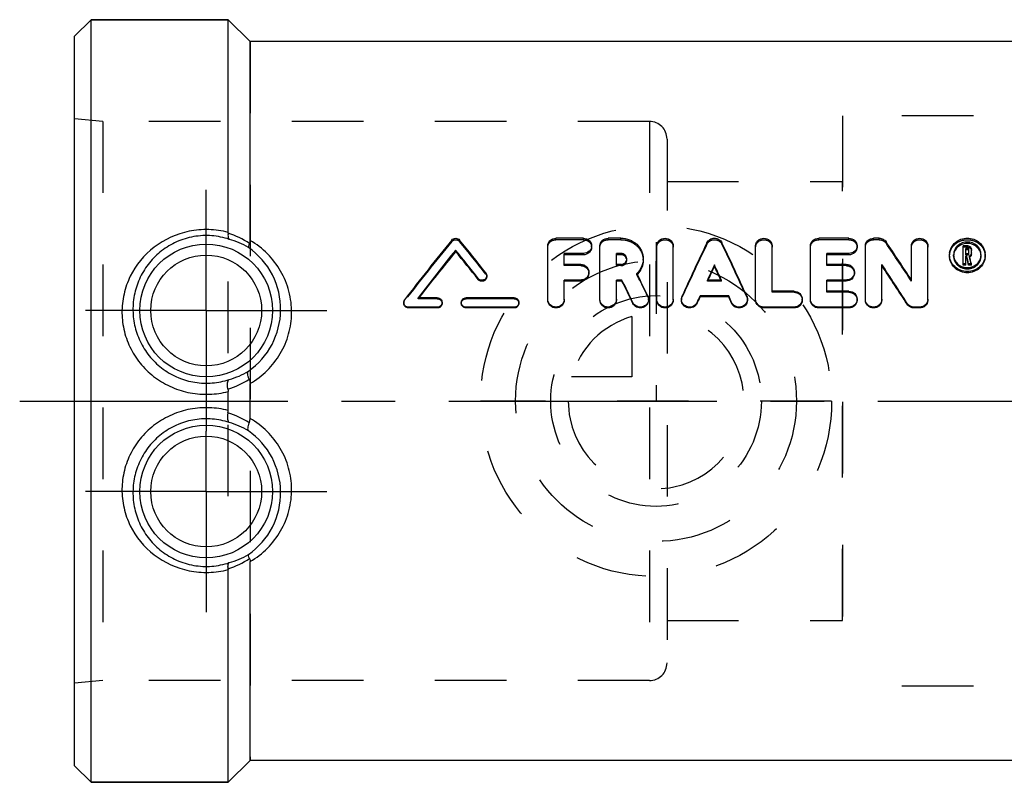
# Model space of a CAD drawing. Header units: millimetres. Extents: x 413 to 587, y 465 to 535.
# Tile 1 of 14: x 413 to 503, y 465 to 535. Entities that reach past the tile are written whole.
import ezdxf

# ---------------------------------------------------------------- set-up
doc = ezdxf.new("R2010")
doc.units = ezdxf.units.MM
doc.header["$LTSCALE"] = 65.185185
doc.linetypes.add('CENTER', pattern=[0.6, 0.375, -0.075, 0.075, -0.075])
doc.linetypes.add('HIDDEN', pattern=[0.2, 0.1, -0.1])
for name, color, linetype in [('ACHSEN_S', 7, 'CONTINUOUS'), ('DEFAULT_2', 8, 'HIDDEN'), ('FASEN', 7, 'CONTINUOUS'), ('KOERPER', 7, 'CONTINUOUS'), ('KONST.EL_MIT_GEO', 7, 'CONTINUOUS'), ('KURVEN', 7, 'CONTINUOUS')]:
    doc.layers.add(name, color=color, linetype=linetype)

msp = doc.modelspace()

# ---------------------------------------------------------------- linework, layer by layer
at = {"layer": 'ACHSEN_S', "color": 2, "linetype": 'CENTER'}
msp.add_line((412.833, 500), (587.167, 500), dxfattribs=at)
at = {"layer": 'DEFAULT_2', "color": 8, "linetype": 'HIDDEN'}
for p, q in [((487.833, 526), (487.833, 474)), ((525.833, 526), (487.833, 526)), ((525.833, 474), (487.833, 474))]:
    msp.add_line(p, q, dxfattribs=at)
at = {"layer": 'FASEN', "color": 7, "linetype": 'Continuous'}
for p, q in [((419.333, 534.75), (417.833, 533.25)), ((419.333, 465.25), (419.333, 534.75)), ((419.333, 534.75), (431.833, 534.75)), ((417.833, 466.75), (417.833, 533.25)), ((419.333, 465.25), (417.833, 466.75)), ((419.333, 465.25), (431.833, 465.25))]:
    msp.add_line(p, q, dxfattribs=at)
at = {"layer": 'KOERPER', "color": 7, "linetype": 'Continuous'}
for p, q in [((431.833, 534.75), (419.333, 534.75)), ((433.833, 532.75), (431.833, 534.75)), ((509.833, 532.75), (433.833, 532.75)), ((433.833, 467.25), (431.833, 465.25)), ((509.833, 467.25), (433.833, 467.25)), ((431.833, 465.25), (419.333, 465.25))]:
    msp.add_line(p, q, dxfattribs=at)
at = {"layer": 'KOERPER', "color": 8, "linetype": 'HIDDEN'}
for p, q in [((431.833, 465.25), (431.833, 534.75)), ((433.833, 532.75), (433.833, 467.25)), ((470.233, 525.475), (420.421, 525.475)), ((470.233, 525.475), (470.233, 474.525)), ((471.833, 523.875), (471.833, 476.125)), ((470.233, 474.525), (420.421, 474.525))]:
    msp.add_line(p, q, dxfattribs=at)
at = {"layer": 'KOERPER', "color": 2, "linetype": 'CENTER'}
for p, q in [((429.833, 508.25), (429.833, 519.25)), ((429.833, 508.25), (418.833, 508.25)), ((429.833, 508.25), (429.833, 497.25)), ((429.833, 508.25), (440.833, 508.25)), ((429.833, 491.75), (429.833, 497.25)), ((429.833, 491.75), (418.833, 491.75)), ((429.833, 491.75), (429.833, 480.75)), ((429.833, 491.75), (440.833, 491.75))]:
    msp.add_line(p, q, dxfattribs=at)
at = {"layer": 'KOERPER', "color": 8, "linetype": 'HIDDEN'}
for centre, start, end in [((470.233, 523.875), 0, 90), ((470.233, 476.125), 270, 360)]:
    msp.add_arc(centre, 1.6, start, end, dxfattribs=at)
at = {"layer": 'KONST.EL_MIT_GEO', "color": 7, "linetype": 'Continuous'}
for p, q in [((431.833, 515.366), (431.833, 534.75)), ((433.833, 514.634), (433.833, 532.75)), ((464.215, 514.835), (461.715, 514.835)), ((467.63, 514.835), (466.465, 514.835)), ((488.41, 514.835), (485.66, 514.835)), ((491.16, 514.835), (490.66, 514.835)), ((452.57, 513.633), (452.57, 513.758)), ((460.965, 509.283), (460.965, 514.142)), ((462.465, 512.448), (462.465, 513.444)), ((464.215, 513.444), (462.465, 513.444)), ((464.215, 513.322), (464.215, 513.444)), ((465.715, 509.283), (465.715, 514.142)), ((467.215, 512.448), (467.215, 513.444)), ((467.63, 513.444), (467.215, 513.444)), ((467.63, 513.322), (467.63, 513.444)), ((470.9, 509.283), (470.9, 514.142)), ((472.4, 509.283), (472.4, 514.142)), ((479.91, 509.283), (479.91, 514.142)), ((481.41, 510.007), (481.41, 514.142)), ((484.91, 509.283), (484.91, 514.142)), ((486.41, 512.448), (486.41, 513.444)), ((488.41, 513.444), (486.41, 513.444)), ((488.41, 513.322), (488.41, 513.444)), ((489.91, 509.283), (489.91, 514.142)), ((494.113, 511.028), (494.113, 514.142)), ((495.613, 509.283), (495.613, 514.142)), ((498.83, 512.392), (498.83, 514.141)), ((499.245, 514.141), (498.83, 514.141)), ((499.08, 513.425), (499.08, 513.909)), ((499.245, 513.909), (499.08, 513.909)), ((499.245, 513.782), (499.08, 513.782)), ((499.245, 513.425), (499.08, 513.425)), ((499.245, 513.782), (499.245, 513.909)), ((499.33, 513.504), (499.33, 513.83)), ((499.58, 513.504), (499.58, 513.83)), ((464.215, 513.322), (462.465, 513.322)), ((463.965, 512.448), (462.465, 512.448)), ((467.63, 513.322), (467.215, 513.322)), ((467.63, 512.448), (467.215, 512.448)), ((488.41, 513.322), (486.41, 513.322)), ((488.16, 512.448), (486.41, 512.448)), ((491.41, 509.283), (491.41, 512.445)), ((499.08, 512.505), (498.83, 512.505)), ((499.08, 512.392), (499.08, 513.191)), ((499.158, 513.191), (499.08, 513.191)), ((499.158, 513.072), (499.08, 513.072)), ((499.158, 513.072), (499.158, 513.191)), ((499.212, 512.846), (499.158, 513.072)), ((499.32, 512.392), (499.212, 512.846)), ((499.32, 512.392), (499.32, 512.505)), ((499.576, 512.505), (499.32, 512.505)), ((499.424, 513.149), (499.405, 513.229)), ((499.576, 512.392), (499.576, 512.505)), ((469.134, 511.532), (469.092, 511.617)), ((476.155, 512.289), (476.155, 512.401)), ((499.08, 512.392), (498.83, 512.392)), ((499.576, 512.392), (499.32, 512.392)), ((454.62, 511.073), (454.62, 511.174)), ((462.465, 509.283), (462.465, 511.026)), ((463.965, 511.026), (462.465, 511.026)), ((463.965, 510.926), (462.465, 510.926)), ((463.965, 510.926), (463.965, 511.026)), ((467.215, 509.283), (467.215, 511.026)), ((467.727, 511.026), (467.215, 511.026)), ((467.727, 510.926), (467.215, 510.926)), ((467.727, 510.926), (467.727, 511.026)), ((476.793, 511.026), (475.517, 511.026)), ((475.564, 511.026), (475.588, 511.078)), ((476.747, 511.026), (476.722, 511.078)), ((486.41, 510.007), (486.41, 511.026)), ((488.16, 511.026), (486.41, 511.026)), ((488.16, 510.926), (486.41, 510.926)), ((488.16, 510.926), (488.16, 511.026)), ((483.41, 510.007), (481.41, 510.007)), ((488.41, 510.007), (486.41, 510.007)), ((450.895, 509.404), (449.143, 509.404)), ((457.895, 509.404), (453.52, 509.404)), ((468.72, 508.894), (468.72, 508.975)), ((474.587, 508.908), (474.587, 508.99)), ((474.857, 509.498), (474.857, 509.585)), ((477.453, 509.585), (474.857, 509.585)), ((477.453, 509.498), (474.857, 509.498)), ((477.453, 509.498), (477.453, 509.585)), ((477.724, 508.908), (477.724, 508.99)), ((493.727, 508.816), (493.727, 508.897)), ((448.27, 508.476), (448.27, 508.554)), ((450.895, 508.554), (448.27, 508.554)), ((450.895, 508.476), (448.27, 508.476)), ((450.895, 508.476), (450.895, 508.554)), ((453.52, 508.476), (453.52, 508.554)), ((457.895, 508.554), (453.52, 508.554)), ((457.895, 508.476), (453.52, 508.476)), ((457.895, 508.476), (457.895, 508.554)), ((480.66, 508.476), (480.66, 508.554)), ((483.41, 508.554), (480.66, 508.554)), ((483.41, 508.476), (480.66, 508.476)), ((483.41, 508.476), (483.41, 508.554)), ((485.66, 508.476), (485.66, 508.554)), ((488.41, 508.554), (485.66, 508.554)), ((488.41, 508.476), (485.66, 508.476)), ((488.41, 508.476), (488.41, 508.554)), ((494.363, 508.476), (494.363, 508.554)), ((494.863, 508.554), (494.363, 508.554)), ((494.863, 508.476), (494.363, 508.476)), ((494.863, 508.476), (494.863, 508.554)), ((431.833, 499.134), (431.833, 500.866)), ((433.833, 498.415), (433.833, 501.585)), ((431.833, 465.25), (431.833, 484.634)), ((433.833, 467.25), (433.833, 485.366))]:
    msp.add_line(p, q, dxfattribs=at)
at = {"layer": 'KONST.EL_MIT_GEO', "color": 8, "linetype": 'HIDDEN'}
for p, q in [((417.833, 474.3), (417.833, 525.7)), ((420.421, 525.475), (417.833, 525.7)), ((420.421, 525.475), (420.421, 474.525)), ((471.833, 520), (487.833, 520)), ((487.833, 480), (487.833, 520)), ((452.214, 514.537), (452.214, 514.67)), ((452.927, 514.537), (452.927, 514.67)), ((461.715, 514.7), (461.715, 514.835)), ((464.215, 514.7), (461.715, 514.7)), ((464.215, 514.7), (464.215, 514.835)), ((466.465, 514.7), (466.465, 514.835)), ((467.63, 514.7), (466.465, 514.7)), ((467.63, 514.7), (467.63, 514.835)), ((475.469, 514.291), (475.469, 514.422)), ((476.842, 514.291), (476.842, 514.422)), ((485.66, 514.7), (485.66, 514.835)), ((488.41, 514.7), (485.66, 514.7)), ((488.41, 514.7), (488.41, 514.835)), ((490.66, 514.7), (490.66, 514.835)), ((491.16, 514.7), (490.66, 514.7)), ((491.16, 514.7), (491.16, 514.835)), ((491.796, 514.378), (491.796, 514.51)), ((464.965, 514.014), (464.965, 514.142)), ((489.16, 514.014), (489.16, 514.142)), ((499.245, 514.012), (498.83, 514.012)), ((499.08, 513.303), (499.08, 513.425)), ((499.245, 514.012), (499.245, 514.141)), ((499.245, 513.303), (499.245, 513.425)), ((499.33, 513.382), (499.33, 513.504)), ((499.58, 513.382), (499.58, 513.504)), ((462.465, 512.335), (462.465, 512.448)), ((463.965, 512.335), (463.965, 512.448)), ((467.215, 512.335), (467.215, 512.448)), ((467.63, 512.335), (467.63, 512.448)), ((468.161, 512.83), (468.161, 512.947)), ((469.661, 512.83), (469.661, 512.947)), ((486.41, 512.335), (486.41, 512.448)), ((488.16, 512.335), (488.16, 512.448)), ((497.58, 513.205), (497.58, 513.326)), ((497.957, 513.205), (497.957, 513.326)), ((499.245, 513.303), (499.08, 513.303)), ((499.405, 513.109), (499.405, 513.229)), ((500.457, 513.205), (500.457, 513.326)), ((500.833, 513.205), (500.833, 513.326)), ((455.321, 511.566), (455.321, 511.672)), ((463.965, 512.335), (462.465, 512.335)), ((464.715, 511.633), (464.715, 511.739)), ((467.63, 512.335), (467.215, 512.335)), ((469.092, 511.512), (469.092, 511.617)), ((488.16, 512.335), (486.41, 512.335)), ((488.91, 511.633), (488.91, 511.739)), ((455.408, 511.32), (455.408, 511.424)), ((475.517, 510.926), (475.517, 511.026)), ((475.517, 510.926), (475.564, 511.026)), ((476.793, 510.926), (475.517, 510.926)), ((476.793, 510.926), (476.747, 511.026)), ((476.793, 510.926), (476.793, 511.026)), ((494.113, 510.928), (494.113, 511.028)), ((481.41, 509.916), (481.41, 510.007)), ((483.41, 509.916), (481.41, 509.916)), ((483.41, 509.916), (483.41, 510.007)), ((486.41, 509.916), (486.41, 510.007)), ((488.41, 509.916), (486.41, 509.916)), ((488.41, 509.916), (488.41, 510.007)), ((447.833, 508.98), (447.833, 508.898)), ((447.92, 509.15), (447.92, 509.234)), ((449.143, 509.318), (449.143, 509.404)), ((449.143, 509.318), (449.185, 509.372)), ((450.895, 509.318), (449.143, 509.318)), ((449.185, 509.372), (449.21, 509.404)), ((450.895, 509.318), (450.895, 509.404)), ((451.333, 508.898), (451.333, 508.98)), ((453.083, 508.98), (453.083, 508.898)), ((453.52, 509.318), (453.52, 509.404)), ((457.895, 509.318), (453.52, 509.318)), ((457.895, 509.318), (457.895, 509.404)), ((458.333, 508.898), (458.333, 508.98)), ((460.965, 509.199), (460.965, 509.283)), ((462.465, 509.199), (462.465, 509.283)), ((465.715, 509.199), (465.715, 509.283)), ((467.215, 509.199), (467.215, 509.283)), ((470.08, 509.502), (470.08, 509.589)), ((470.15, 509.198), (470.15, 509.283)), ((470.9, 509.199), (470.9, 509.283)), ((472.4, 509.199), (472.4, 509.283)), ((473.15, 509.283), (473.15, 509.198)), ((473.214, 509.488), (473.214, 509.575)), ((479.097, 509.488), (479.097, 509.575)), ((479.16, 509.198), (479.16, 509.283)), ((479.91, 509.199), (479.91, 509.283)), ((484.16, 509.199), (484.16, 509.283)), ((484.91, 509.199), (484.91, 509.283)), ((489.16, 509.199), (489.16, 509.283)), ((489.91, 509.199), (489.91, 509.283)), ((491.41, 509.199), (491.41, 509.283)), ((495.613, 509.199), (495.613, 509.283)), ((471.833, 480), (487.833, 480)), ((420.421, 474.525), (417.833, 474.3))]:
    msp.add_line(p, q, dxfattribs=at)
at = {"layer": 'KONST.EL_MIT_GEO', "color": 7, "linetype": 'Continuous'}
for centre, radius in [((429.833, 508.25), 6.05), ((429.833, 508.25), 5.051), ((429.833, 491.75), 6.05), ((429.833, 491.75), 5.051)]:
    msp.add_circle(centre, radius, dxfattribs=at)
for centre, radius, start, end in [((429.516, 507.988), 7.657, 56.15576, 72.4182), ((430.285, 508.443), 6.504, 58.43479, 75.27279), ((678.973, 331.149), 291.718, 141.0159, 142.37667), ((234.769, 337.999), 280.723, 38.21865, 39.00175), ((765.525, 376.515), 321.171, 154.5713, 155.52494), ((186.786, 376.515), 321.171, 24.47506, 25.4287), ((257.688, 356.233), 282.592, 33.21421, 34.06205), ((681.962, 329.681), 294.117, 141.25447, 142.33388), ((679.115, 330.172), 291.514, 140.9986, 142.06024), ((229.171, 334.427), 286.473, 38.0958, 38.75536), ((231.666, 334.68), 284.293, 38.34976, 39.01068), ((498.996, 513.327), 1.416, 173.97013, 180.01118), ((499.259, 513.81), 0.327, 47.34572, 54.78088), ((499.417, 513.326), 1.416, 359.95968, 6.00148), ((467.693, 512.947), 0.468, 352.06597, 359.99671), ((241.73, 346.906), 299.572, 32.73411, 33.54453), ((499.252, 513.532), 0.339, 296.8378, 303.63306), ((467.708, 512.931), 1.983, 315.72744, 316.52008), ((767.835, 376.242), 321.895, 154.97643, 155.24632), ((761.713, 377.762), 315.659, 154.77487, 155.01748), ((184.475, 376.242), 321.895, 24.75368, 25.02357), ((190.597, 377.762), 315.659, 24.98252, 25.22513), ((244.915, 347.408), 296.58, 32.97222, 33.78561), ((499.2, 513.449), 1.297, 248.78626, 250.54635), ((499.202, 513.456), 1.304, 250.54609, 252.09186), ((499.213, 513.448), 1.296, 287.91145, 293.04721), ((171.667, 366.372), 329.509, 25.64375, 26.03987), ((176.012, 367.089), 325.249, 25.84817, 26.24653), ((177.626, 368.459), 324.726, 25.76071, 26.14198), ((448.246, 508.98), 0.413, 171.34112, 179.98831), ((453.496, 508.98), 0.413, 172.27804, 180.00123), ((473.858, 509.283), 0.708, 176.28697, 180.00007), ((430.223, 508.293), 6.556, 285.10042, 301.79376), ((429.533, 508.382), 7.654, 287.31432, 303.44647), ((429.537, 491.627), 7.643, 56.54253, 72.69774), ((430.221, 491.701), 6.562, 58.21401, 74.8918), ((429.517, 492.009), 7.654, 287.57944, 303.84689), ((430.285, 491.557), 6.504, 284.72731, 301.56511)]:
    msp.add_arc(centre, radius, start, end, dxfattribs=at)
at = {"layer": 'KONST.EL_MIT_GEO', "color": 8, "linetype": 'HIDDEN'}
for centre, radius, start, end in [((676.413, 331.425), 289.475, 140.76006, 142.12373), ((237.196, 338.231), 278.61, 38.47287, 39.25755), ((761.191, 377.2), 316.908, 154.36807, 155.32733), ((191.12, 377.2), 316.908, 24.67267, 25.63193), ((260.643, 356.667), 279.83, 33.45409, 34.30492), ((467.702, 512.83), 0.459, 0.00033, 7.34302), ((498.976, 513.205), 1.396, 179.99282, 186.00878), ((499.033, 513.205), 1.077, 176.78273, 180.00786), ((499.253, 513.413), 0.34, 296.62613, 303.41851), ((499.38, 513.205), 1.076, 359.99214, 3.22212), ((499.437, 513.205), 1.396, 353.99079, 0.00724), ((464.051, 511.633), 0.663, 356.42286, 359.99713), ((467.689, 512.95), 2.01, 314.30515, 315.72584), ((488.247, 511.633), 0.663, 356.42286, 359.99713), ((182.179, 369.297), 320.226, 25.96571, 26.36631), ((450.927, 508.898), 0.406, 352.23392, 359.99907), ((457.927, 508.898), 0.406, 352.23392, 359.99907), ((469.461, 509.198), 0.689, 358.12336, 0.0013), ((478.469, 509.198), 0.691, 356.82402, 0.00262), ((483.468, 509.199), 0.692, 356.47863, 359.99723), ((488.468, 509.199), 0.692, 356.47863, 359.99723), ((494.92, 509.198), 0.692, 356.08839, 0.00803)]:
    msp.add_arc(centre, radius, start, end, dxfattribs=at)
at = {"layer": 'KONST.EL_MIT_GEO', "color": 7, "linetype": 'Continuous'}
for points, knots in [([(431.833, 515.366), (431.255, 515.518), (430.059, 515.691), (427.688, 515.489), (424.94, 514.248), (423.045, 511.936), (422.273, 509.758), (422.15, 508.599), (422.157, 508.019)], [0, 0, 0, 0, 0.128294, 0.256778, 0.507551, 0.752338, 0.875562, 1, 1, 1, 1]), ([(431.829, 515.287), (431.816, 515.163), (431.805, 514.977), (431.878, 514.765), (431.939, 514.733)], [0, 0, 0, 0, 0.646007, 1, 1, 1, 1]), ([(431.939, 514.733), (431.422, 514.906), (430.337, 515.126), (428.688, 515.046), (427.122, 514.568), (425.742, 513.744), (424.612, 512.639), (423.773, 511.312), (423.256, 509.826), (423.148, 508.775), (423.156, 508.25)], [0, 0, 0, 0, 0.1284, 0.257527, 0.385068, 0.509879, 0.632429, 0.75407, 0.876238, 1, 1, 1, 1]), ([(433.781, 514.348), (433.744, 514.27), (433.699, 514.165), (433.675, 514.041), (433.68, 513.996), (433.69, 513.984)], [0, 0, 0, 0, 0.676275, 0.878262, 1, 1, 1, 1]), ([(433.781, 514.348), (433.79, 514.368), (433.824, 514.46), (433.833, 514.559), (433.833, 514.634)], [0, 0, 0, 0, 0.231809, 1, 1, 1, 1]), ([(437.616, 508.006), (437.625, 508.675), (437.462, 510.014), (436.695, 511.876), (435.474, 513.474), (434.409, 514.297), (433.833, 514.634)], [0, 0, 0, 0, 0.251664, 0.500354, 0.748705, 1, 1, 1, 1]), ([(452.214, 514.67), (452.297, 514.772), (452.57, 514.898), (452.844, 514.772), (452.927, 514.67)], [0, 0, 0, 0, 0.500068, 1, 1, 1, 1]), ([(460.965, 514.142), (460.965, 514.234), (461.006, 514.42), (461.231, 514.727), (461.527, 514.835), (461.715, 514.835)], [0, 0, 0, 0, 0.245751, 0.495084, 1, 1, 1, 1]), ([(464.215, 514.835), (464.403, 514.835), (464.699, 514.727), (464.924, 514.419), (464.965, 514.233), (464.965, 514.142)], [0, 0, 0, 0, 0.506036, 0.755478, 1, 1, 1, 1]), ([(465.715, 514.142), (465.715, 514.234), (465.756, 514.42), (465.981, 514.727), (466.277, 514.835), (466.465, 514.835)], [0, 0, 0, 0, 0.245751, 0.495084, 1, 1, 1, 1]), ([(467.63, 514.835), (467.894, 514.835), (468.423, 514.74), (469.097, 514.326), (469.554, 513.698), (469.661, 513.195), (469.661, 512.947)], [0, 0, 0, 0, 0.259335, 0.512481, 0.757808, 1, 1, 1, 1]), ([(470.9, 514.142), (470.9, 514.233), (470.941, 514.42), (471.167, 514.727), (471.651, 514.908), (472.134, 514.726), (472.36, 514.419), (472.4, 514.233), (472.4, 514.142)], [0, 0, 0, 0, 0.122507, 0.247428, 0.500339, 0.753402, 0.878171, 1, 1, 1, 1]), ([(475.469, 514.422), (475.527, 514.545), (475.731, 514.761), (476.156, 514.873), (476.581, 514.761), (476.783, 514.544), (476.842, 514.422)], [0, 0, 0, 0, 0.245095, 0.50058, 0.756002, 1, 1, 1, 1]), ([(479.91, 514.142), (479.91, 514.233), (479.951, 514.42), (480.177, 514.727), (480.661, 514.908), (481.144, 514.726), (481.37, 514.419), (481.41, 514.233), (481.41, 514.142)], [0, 0, 0, 0, 0.122507, 0.247428, 0.500339, 0.753402, 0.878171, 1, 1, 1, 1]), ([(484.91, 514.142), (484.91, 514.234), (484.951, 514.42), (485.176, 514.727), (485.472, 514.835), (485.66, 514.835)], [0, 0, 0, 0, 0.245751, 0.495084, 1, 1, 1, 1]), ([(488.41, 514.835), (488.599, 514.835), (488.895, 514.727), (489.119, 514.419), (489.16, 514.233), (489.16, 514.142)], [0, 0, 0, 0, 0.506036, 0.755478, 1, 1, 1, 1]), ([(489.91, 514.142), (489.91, 514.234), (489.951, 514.42), (490.176, 514.727), (490.472, 514.835), (490.66, 514.835)], [0, 0, 0, 0, 0.245751, 0.495084, 1, 1, 1, 1]), ([(491.16, 514.835), (491.285, 514.835), (491.534, 514.778), (491.729, 514.61), (491.796, 514.51)], [0, 0, 0, 0, 0.509346, 1, 1, 1, 1]), ([(494.113, 514.142), (494.113, 514.233), (494.153, 514.42), (494.38, 514.727), (494.864, 514.908), (495.347, 514.726), (495.572, 514.419), (495.613, 514.233), (495.613, 514.142)], [0, 0, 0, 0, 0.122507, 0.247428, 0.500339, 0.753402, 0.878171, 1, 1, 1, 1]), ([(497.588, 513.475), (497.608, 513.661), (497.724, 514.031), (498.222, 514.629), (499.207, 514.973), (500.192, 514.629), (500.689, 514.03), (500.806, 513.66), (500.825, 513.475)], [0, 0, 0, 0, 0.122352, 0.247188, 0.499916, 0.752795, 0.877704, 1, 1, 1, 1]), ([(500.457, 513.326), (500.457, 513.479), (500.389, 513.79), (500.014, 514.305), (499.207, 514.61), (498.4, 514.306), (498.024, 513.791), (497.956, 513.479), (497.957, 513.326)], [0, 0, 0, 0, 0.122399, 0.247226, 0.499862, 0.752489, 0.87732, 1, 1, 1, 1]), ([(498.693, 514.255), (498.551, 514.197), (498.289, 514.03), (498.108, 513.776), (498.048, 513.639)], [0, 0, 0, 0, 0.506083, 1, 1, 1, 1]), ([(500.365, 513.639), (500.301, 513.784), (500.105, 514.052), (499.676, 514.306), (499.178, 514.387), (498.846, 514.318), (498.693, 514.255)], [0, 0, 0, 0, 0.243155, 0.49266, 0.746483, 1, 1, 1, 1]), ([(436.618, 508.25), (436.635, 509.359), (436.118, 511.614), (434.594, 513.354), (433.69, 513.984)], [0, 0, 0, 0, 0.501673, 1, 1, 1, 1]), ([(464.965, 514.142), (464.965, 514.05), (464.924, 513.864), (464.7, 513.555), (464.403, 513.444), (464.215, 513.444)], [0, 0, 0, 0, 0.245341, 0.494653, 1, 1, 1, 1]), ([(464.965, 514.014), (464.965, 513.923), (464.923, 513.737), (464.699, 513.431), (464.403, 513.322), (464.215, 513.322)], [0, 0, 0, 0, 0.244239, 0.493112, 1, 1, 1, 1]), ([(468.161, 512.947), (468.161, 513.076), (468.039, 513.347), (467.764, 513.444), (467.63, 513.444)], [0, 0, 0, 0, 0.489712, 1, 1, 1, 1]), ([(489.16, 514.142), (489.16, 514.05), (489.119, 513.864), (488.895, 513.555), (488.599, 513.444), (488.41, 513.444)], [0, 0, 0, 0, 0.245341, 0.494653, 1, 1, 1, 1]), ([(489.16, 514.014), (489.16, 513.923), (489.119, 513.737), (488.894, 513.431), (488.599, 513.322), (488.41, 513.322)], [0, 0, 0, 0, 0.244239, 0.493112, 1, 1, 1, 1]), ([(499.245, 514.141), (499.264, 514.141), (499.335, 514.135), (499.405, 514.108), (499.448, 514.077)], [0, 0, 0, 0, 0.258569, 1, 1, 1, 1]), ([(499.33, 513.83), (499.33, 513.85), (499.31, 513.893), (499.266, 513.909), (499.245, 513.909)], [0, 0, 0, 0, 0.489941, 1, 1, 1, 1]), ([(499.33, 513.704), (499.33, 513.724), (499.31, 513.767), (499.266, 513.782), (499.245, 513.782)], [0, 0, 0, 0, 0.488336, 1, 1, 1, 1]), ([(499.245, 513.425), (499.267, 513.425), (499.311, 513.441), (499.33, 513.484), (499.33, 513.504)], [0, 0, 0, 0, 0.512458, 1, 1, 1, 1]), ([(499.58, 513.382), (499.58, 513.333), (499.553, 513.232), (499.481, 513.157), (499.44, 513.129)], [0, 0, 0, 0, 0.494619, 1, 1, 1, 1]), ([(499.481, 514.05), (499.497, 514.036), (499.552, 513.975), (499.58, 513.891), (499.58, 513.83)], [0, 0, 0, 0, 0.257437, 1, 1, 1, 1]), ([(463.965, 512.448), (464.062, 512.448), (464.257, 512.412), (464.506, 512.256), (464.675, 512.021), (464.715, 511.832), (464.715, 511.739)], [0, 0, 0, 0, 0.255629, 0.508277, 0.756095, 1, 1, 1, 1]), ([(468.091, 513.075), (468.044, 513.151), (467.904, 513.279), (467.721, 513.322), (467.63, 513.322)], [0, 0, 0, 0, 0.492433, 1, 1, 1, 1]), ([(467.63, 512.448), (467.754, 512.448), (468.005, 512.531), (468.14, 512.765), (468.157, 512.883)], [0, 0, 0, 0, 0.509231, 1, 1, 1, 1]), ([(469.661, 512.947), (469.661, 512.704), (469.558, 512.208), (469.27, 511.792), (469.092, 511.617)], [0, 0, 0, 0, 0.494367, 1, 1, 1, 1]), ([(469.661, 512.83), (469.661, 512.601), (469.568, 512.134), (469.308, 511.737), (469.147, 511.567)], [0, 0, 0, 0, 0.494241, 1, 1, 1, 1]), ([(488.16, 512.448), (488.257, 512.448), (488.452, 512.412), (488.701, 512.256), (488.87, 512.021), (488.91, 511.832), (488.91, 511.739)], [0, 0, 0, 0, 0.255629, 0.508277, 0.756095, 1, 1, 1, 1]), ([(500.833, 513.326), (500.833, 513.127), (500.745, 512.72), (500.38, 512.212), (499.84, 511.874), (499.206, 511.756), (498.573, 511.874), (498.032, 512.213), (497.667, 512.721), (497.58, 513.128), (497.58, 513.326)], [0, 0, 0, 0, 0.121017, 0.244847, 0.371478, 0.499919, 0.628437, 0.755156, 0.879043, 1, 1, 1, 1]), ([(500.825, 513.059), (500.806, 512.874), (500.689, 512.505), (500.196, 511.902), (499.207, 511.545), (498.217, 511.902), (497.724, 512.505), (497.607, 512.874), (497.588, 513.059)], [0, 0, 0, 0, 0.121529, 0.24633, 0.499894, 0.753623, 0.87849, 1, 1, 1, 1]), ([(498.048, 512.886), (498.111, 512.741), (498.301, 512.472), (498.58, 512.299), (498.731, 512.241)], [0, 0, 0, 0, 0.494424, 1, 1, 1, 1]), ([(499.72, 512.256), (499.863, 512.317), (500.125, 512.489), (500.305, 512.747), (500.365, 512.886)], [0, 0, 0, 0, 0.505398, 1, 1, 1, 1]), ([(464.715, 511.739), (464.715, 511.646), (464.675, 511.456), (464.506, 511.219), (464.257, 511.062), (464.062, 511.026), (463.965, 511.026)], [0, 0, 0, 0, 0.244855, 0.492668, 0.745647, 1, 1, 1, 1]), ([(464.714, 511.591), (464.703, 511.415), (464.522, 511.056), (464.148, 510.926), (463.965, 510.926)], [0, 0, 0, 0, 0.490759, 1, 1, 1, 1]), ([(488.91, 511.739), (488.91, 511.646), (488.87, 511.456), (488.701, 511.219), (488.452, 511.062), (488.257, 511.026), (488.16, 511.026)], [0, 0, 0, 0, 0.244855, 0.492668, 0.745647, 1, 1, 1, 1]), ([(488.909, 511.591), (488.898, 511.415), (488.717, 511.056), (488.343, 510.926), (488.16, 510.926)], [0, 0, 0, 0, 0.490759, 1, 1, 1, 1]), ([(455.408, 511.424), (455.408, 511.338), (455.347, 511.159), (455.115, 511.002), (454.834, 510.998), (454.675, 511.105), (454.62, 511.174)], [0, 0, 0, 0, 0.243955, 0.494346, 0.748754, 1, 1, 1, 1]), ([(455.408, 511.32), (455.408, 511.235), (455.346, 511.057), (455.115, 510.902), (454.834, 510.899), (454.675, 511.004), (454.62, 511.073)], [0, 0, 0, 0, 0.242806, 0.493314, 0.748601, 1, 1, 1, 1]), ([(483.41, 510.007), (483.601, 510.007), (483.994, 509.859), (484.16, 509.469), (484.16, 509.283)], [0, 0, 0, 0, 0.506029, 1, 1, 1, 1]), ([(488.41, 510.007), (488.601, 510.007), (488.994, 509.859), (489.16, 509.469), (489.16, 509.283)], [0, 0, 0, 0, 0.506029, 1, 1, 1, 1]), ([(448.27, 508.554), (448.159, 508.554), (447.93, 508.642), (447.833, 508.871), (447.833, 508.98)], [0, 0, 0, 0, 0.504283, 1, 1, 1, 1]), ([(448.27, 508.476), (448.16, 508.476), (447.93, 508.563), (447.833, 508.79), (447.833, 508.898)], [0, 0, 0, 0, 0.505893, 1, 1, 1, 1]), ([(450.895, 509.404), (451.007, 509.404), (451.236, 509.317), (451.333, 509.088), (451.333, 508.98)], [0, 0, 0, 0, 0.505319, 1, 1, 1, 1]), ([(451.333, 508.98), (451.333, 508.871), (451.237, 508.642), (451.007, 508.554), (450.895, 508.554)], [0, 0, 0, 0, 0.494596, 1, 1, 1, 1]), ([(453.52, 508.554), (453.409, 508.554), (453.179, 508.642), (453.083, 508.871), (453.083, 508.98)], [0, 0, 0, 0, 0.505018, 1, 1, 1, 1]), ([(453.52, 508.476), (453.409, 508.476), (453.18, 508.563), (453.083, 508.79), (453.083, 508.898)], [0, 0, 0, 0, 0.506628, 1, 1, 1, 1]), ([(453.087, 509.035), (453.1, 509.134), (453.208, 509.331), (453.418, 509.404), (453.52, 509.404)], [0, 0, 0, 0, 0.494684, 1, 1, 1, 1]), ([(457.895, 509.404), (458.007, 509.404), (458.236, 509.317), (458.333, 509.088), (458.333, 508.98)], [0, 0, 0, 0, 0.505319, 1, 1, 1, 1]), ([(458.333, 508.98), (458.333, 508.871), (458.237, 508.642), (458.007, 508.554), (457.895, 508.554)], [0, 0, 0, 0, 0.494596, 1, 1, 1, 1]), ([(462.465, 509.283), (462.465, 509.188), (462.425, 508.995), (462.204, 508.674), (461.714, 508.474), (461.224, 508.675), (461.004, 508.996), (460.965, 509.189), (460.965, 509.283)], [0, 0, 0, 0, 0.124298, 0.250113, 0.500318, 0.750624, 0.876336, 1, 1, 1, 1]), ([(462.465, 509.199), (462.465, 509.105), (462.425, 508.913), (462.203, 508.594), (461.714, 508.397), (461.225, 508.595), (461.005, 508.914), (460.965, 509.105), (460.965, 509.199)], [0, 0, 0, 0, 0.123753, 0.24934, 0.50032, 0.751397, 0.876878, 1, 1, 1, 1]), ([(467.215, 509.283), (467.215, 509.188), (467.175, 508.995), (466.954, 508.674), (466.464, 508.474), (465.974, 508.675), (465.754, 508.996), (465.715, 509.189), (465.715, 509.283)], [0, 0, 0, 0, 0.124298, 0.250113, 0.500318, 0.750624, 0.876336, 1, 1, 1, 1]), ([(467.215, 509.199), (467.215, 509.105), (467.175, 508.913), (466.953, 508.594), (466.464, 508.397), (465.975, 508.595), (465.755, 508.914), (465.715, 509.105), (465.715, 509.199)], [0, 0, 0, 0, 0.123753, 0.24934, 0.50032, 0.751397, 0.876878, 1, 1, 1, 1]), ([(470.15, 509.283), (470.15, 509.121), (470.027, 508.785), (469.572, 508.516), (469.046, 508.575), (468.791, 508.828), (468.72, 508.975)], [0, 0, 0, 0, 0.246743, 0.498066, 0.750979, 1, 1, 1, 1]), ([(470.15, 509.176), (470.144, 509.017), (470.013, 508.691), (469.559, 508.437), (469.042, 508.501), (468.79, 508.749), (468.72, 508.894)], [0, 0, 0, 0, 0.245813, 0.497534, 0.751268, 1, 1, 1, 1]), ([(472.4, 509.283), (472.4, 509.188), (472.36, 508.995), (472.139, 508.674), (471.649, 508.474), (471.159, 508.675), (470.94, 508.996), (470.9, 509.189), (470.9, 509.283)], [0, 0, 0, 0, 0.124298, 0.250113, 0.500318, 0.750624, 0.876336, 1, 1, 1, 1]), ([(472.4, 509.199), (472.4, 509.105), (472.36, 508.913), (472.139, 508.594), (471.649, 508.397), (471.16, 508.595), (470.94, 508.914), (470.9, 509.105), (470.9, 509.199)], [0, 0, 0, 0, 0.123753, 0.24934, 0.50032, 0.751397, 0.876878, 1, 1, 1, 1]), ([(474.587, 508.99), (474.518, 508.84), (474.265, 508.579), (473.735, 508.513), (473.274, 508.782), (473.15, 509.12), (473.15, 509.283)], [0, 0, 0, 0, 0.249677, 0.502568, 0.753657, 1, 1, 1, 1]), ([(474.587, 508.908), (474.518, 508.759), (474.264, 508.501), (473.736, 508.436), (473.275, 508.7), (473.15, 509.037), (473.15, 509.198)], [0, 0, 0, 0, 0.249451, 0.503261, 0.754704, 1, 1, 1, 1]), ([(479.16, 509.283), (479.16, 509.12), (479.035, 508.781), (478.574, 508.513), (478.044, 508.58), (477.792, 508.84), (477.724, 508.99)], [0, 0, 0, 0, 0.246783, 0.498194, 0.751108, 1, 1, 1, 1]), ([(479.159, 509.16), (479.15, 509.001), (479.011, 508.678), (478.552, 508.434), (478.036, 508.509), (477.79, 508.762), (477.724, 508.908)], [0, 0, 0, 0, 0.245964, 0.497838, 0.751499, 1, 1, 1, 1]), ([(480.66, 508.554), (480.469, 508.554), (480.075, 508.705), (479.91, 509.096), (479.91, 509.283)], [0, 0, 0, 0, 0.505862, 1, 1, 1, 1]), ([(480.66, 508.476), (480.47, 508.476), (480.077, 508.625), (479.91, 509.014), (479.91, 509.199)], [0, 0, 0, 0, 0.507471, 1, 1, 1, 1]), ([(484.16, 509.283), (484.16, 509.096), (483.994, 508.705), (483.601, 508.554), (483.41, 508.554)], [0, 0, 0, 0, 0.495274, 1, 1, 1, 1]), ([(484.159, 509.156), (484.148, 508.977), (483.971, 508.613), (483.594, 508.476), (483.41, 508.476)], [0, 0, 0, 0, 0.49394, 1, 1, 1, 1]), ([(485.66, 508.554), (485.469, 508.554), (485.075, 508.705), (484.91, 509.096), (484.91, 509.283)], [0, 0, 0, 0, 0.505862, 1, 1, 1, 1]), ([(485.66, 508.476), (485.47, 508.476), (485.077, 508.625), (484.91, 509.014), (484.91, 509.199)], [0, 0, 0, 0, 0.507471, 1, 1, 1, 1]), ([(489.16, 509.283), (489.16, 509.096), (488.994, 508.705), (488.601, 508.554), (488.41, 508.554)], [0, 0, 0, 0, 0.495274, 1, 1, 1, 1]), ([(489.159, 509.156), (489.148, 508.977), (488.971, 508.613), (488.594, 508.476), (488.41, 508.476)], [0, 0, 0, 0, 0.49394, 1, 1, 1, 1]), ([(491.41, 509.283), (491.41, 509.188), (491.37, 508.995), (491.15, 508.674), (490.659, 508.474), (490.169, 508.675), (489.95, 508.996), (489.91, 509.189), (489.91, 509.283)], [0, 0, 0, 0, 0.124298, 0.250113, 0.500318, 0.750624, 0.876336, 1, 1, 1, 1]), ([(491.41, 509.199), (491.41, 509.105), (491.37, 508.913), (491.149, 508.594), (490.659, 508.397), (490.17, 508.595), (489.95, 508.914), (489.91, 509.105), (489.91, 509.199)], [0, 0, 0, 0, 0.123753, 0.24934, 0.50032, 0.751397, 0.876878, 1, 1, 1, 1]), ([(494.363, 508.554), (494.238, 508.554), (493.985, 508.616), (493.793, 508.793), (493.727, 508.897)], [0, 0, 0, 0, 0.50258, 1, 1, 1, 1]), ([(495.613, 509.283), (495.613, 509.096), (495.447, 508.705), (495.053, 508.554), (494.863, 508.554)], [0, 0, 0, 0, 0.495177, 1, 1, 1, 1]), ([(495.611, 509.151), (495.599, 508.973), (495.421, 508.612), (495.045, 508.476), (494.863, 508.476)], [0, 0, 0, 0, 0.493704, 1, 1, 1, 1]), ([(422.157, 508.019), (422.165, 507.453), (422.312, 506.312), (422.923, 504.695), (423.897, 503.251), (425.178, 502.062), (426.696, 501.191), (428.371, 500.679), (430.117, 500.548), (431.273, 500.719), (431.833, 500.866)], [0, 0, 0, 0, 0.122859, 0.247004, 0.37201, 0.497453, 0.623059, 0.748704, 0.874347, 1, 1, 1, 1]), ([(423.156, 508.25), (423.163, 507.739), (423.295, 506.709), (423.841, 505.243), (424.717, 503.929), (425.881, 502.85), (427.268, 502.071), (428.8, 501.64), (430.391, 501.583), (431.432, 501.798), (431.931, 501.964)], [0, 0, 0, 0, 0.12224, 0.246148, 0.371173, 0.496757, 0.622537, 0.748358, 0.874173, 1, 1, 1, 1]), ([(433.677, 502.721), (434.569, 503.338), (436.058, 505.017), (436.602, 507.187), (436.618, 508.25)], [0, 0, 0, 0, 0.504894, 1, 1, 1, 1]), ([(433.833, 501.585), (434.397, 501.915), (435.446, 502.719), (436.656, 504.277), (437.423, 506.078), (437.608, 507.367), (437.616, 508.006)], [0, 0, 0, 0, 0.252341, 0.503862, 0.753503, 1, 1, 1, 1]), ([(451.329, 508.843), (451.316, 508.744), (451.207, 508.549), (450.998, 508.476), (450.895, 508.476)], [0, 0, 0, 0, 0.49361, 1, 1, 1, 1]), ([(458.329, 508.843), (458.316, 508.744), (458.207, 508.549), (457.998, 508.476), (457.895, 508.476)], [0, 0, 0, 0, 0.49361, 1, 1, 1, 1]), ([(494.363, 508.476), (494.238, 508.476), (493.986, 508.538), (493.794, 508.713), (493.727, 508.816)], [0, 0, 0, 0, 0.503488, 1, 1, 1, 1]), ([(433.751, 501.996), (433.714, 502.075), (433.655, 502.226), (433.598, 502.464), (433.609, 502.659), (433.677, 502.721)], [0, 0, 0, 0, 0.348065, 0.634254, 1, 1, 1, 1]), ([(431.811, 501.075), (431.787, 501.181), (431.758, 501.38), (431.759, 501.679), (431.83, 501.915), (431.931, 501.964)], [0, 0, 0, 0, 0.347793, 0.637903, 1, 1, 1, 1]), ([(433.751, 501.996), (433.766, 501.965), (433.816, 501.833), (433.833, 501.691), (433.833, 501.585)], [0, 0, 0, 0, 0.243542, 1, 1, 1, 1]), ([(431.833, 499.134), (431.273, 499.281), (430.117, 499.452), (428.371, 499.321), (426.696, 498.809), (425.178, 497.938), (423.897, 496.749), (422.923, 495.305), (422.312, 493.688), (422.165, 492.547), (422.157, 491.981)], [0, 0, 0, 0, 0.125652, 0.251292, 0.376935, 0.502539, 0.627982, 0.752989, 0.877138, 1, 1, 1, 1]), ([(431.931, 498.036), (431.432, 498.202), (430.391, 498.417), (428.8, 498.36), (427.268, 497.929), (425.881, 497.15), (424.717, 496.071), (423.841, 494.757), (423.295, 493.291), (423.163, 492.261), (423.156, 491.75)], [0, 0, 0, 0, 0.125825, 0.251638, 0.377457, 0.503235, 0.628819, 0.753846, 0.877756, 1, 1, 1, 1]), ([(431.811, 498.925), (431.787, 498.819), (431.758, 498.62), (431.759, 498.32), (431.83, 498.085), (431.931, 498.036)], [0, 0, 0, 0, 0.347783, 0.63788, 1, 1, 1, 1]), ([(433.751, 498.004), (433.766, 498.035), (433.816, 498.167), (433.833, 498.309), (433.833, 498.415)], [0, 0, 0, 0, 0.243543, 1, 1, 1, 1]), ([(437.616, 491.994), (437.608, 492.633), (437.423, 493.922), (436.656, 495.723), (435.446, 497.281), (434.397, 498.085), (433.833, 498.415)], [0, 0, 0, 0, 0.246491, 0.496129, 0.747651, 1, 1, 1, 1]), ([(433.751, 498.004), (433.714, 497.925), (433.655, 497.774), (433.598, 497.536), (433.609, 497.341), (433.677, 497.279)], [0, 0, 0, 0, 0.34807, 0.634264, 1, 1, 1, 1]), ([(436.618, 491.75), (436.602, 492.813), (436.058, 494.983), (434.569, 496.662), (433.677, 497.279)], [0, 0, 0, 0, 0.495098, 1, 1, 1, 1]), ([(422.157, 491.981), (422.15, 491.401), (422.273, 490.242), (423.045, 488.064), (424.94, 485.752), (427.688, 484.511), (430.059, 484.309), (431.255, 484.482), (431.833, 484.634)], [0, 0, 0, 0, 0.124438, 0.247662, 0.492449, 0.743222, 0.871706, 1, 1, 1, 1]), ([(433.833, 485.366), (434.409, 485.703), (435.474, 486.526), (436.695, 488.124), (437.462, 489.986), (437.625, 491.325), (437.616, 491.994)], [0, 0, 0, 0, 0.251288, 0.49964, 0.748334, 1, 1, 1, 1]), ([(423.156, 491.75), (423.148, 491.225), (423.256, 490.174), (423.773, 488.688), (424.612, 487.361), (425.742, 486.256), (427.122, 485.432), (428.688, 484.954), (430.337, 484.874), (431.422, 485.094), (431.939, 485.267)], [0, 0, 0, 0, 0.123762, 0.24593, 0.367571, 0.490121, 0.614932, 0.742473, 0.8716, 1, 1, 1, 1]), ([(433.69, 486.016), (434.594, 486.646), (436.118, 488.386), (436.635, 490.641), (436.618, 491.75)], [0, 0, 0, 0, 0.498324, 1, 1, 1, 1]), ([(433.781, 485.652), (433.744, 485.73), (433.699, 485.835), (433.675, 485.959), (433.68, 486.004), (433.69, 486.016)], [0, 0, 0, 0, 0.67615, 0.878165, 1, 1, 1, 1]), ([(433.781, 485.652), (433.79, 485.632), (433.824, 485.54), (433.833, 485.441), (433.833, 485.366)], [0, 0, 0, 0, 0.231811, 1, 1, 1, 1]), ([(431.829, 484.713), (431.816, 484.837), (431.805, 485.023), (431.878, 485.235), (431.939, 485.267)], [0, 0, 0, 0, 0.646019, 1, 1, 1, 1])]:
    msp.add_open_spline(points, degree=3, knots=knots, dxfattribs=at)
for points in [[(431.829, 515.287), (431.832, 515.313), (431.833, 515.34), (431.833, 515.366)], [(498.048, 513.639), (497.997, 513.522), (497.965, 513.394), (497.958, 513.266)], [(499.58, 513.504), (499.58, 513.431), (499.548, 513.353), (499.498, 513.299)], [(500.455, 513.266), (500.448, 513.394), (500.417, 513.522), (500.365, 513.639)], [(468.157, 512.888), (468.149, 512.954), (468.125, 513.019), (468.091, 513.075)], [(497.957, 513.326), (497.957, 513.176), (497.989, 513.024), (498.048, 512.886)], [(499.32, 512.505), (499.266, 512.734), (499.212, 512.963), (499.158, 513.191)], [(499.576, 512.505), (499.525, 512.72), (499.474, 512.935), (499.424, 513.149)], [(499.498, 513.299), (499.48, 513.28), (499.461, 513.264), (499.439, 513.249)], [(500.365, 512.886), (500.424, 513.024), (500.457, 513.176), (500.457, 513.326)], [(455.321, 511.672), (455.375, 511.603), (455.408, 511.511), (455.408, 511.424)], [(498.802, 512.215), (499.059, 512.132), (499.355, 512.132), (499.612, 512.216)], [(447.838, 509.042), (447.848, 509.111), (447.877, 509.179), (447.92, 509.234)], [(470.08, 509.589), (470.125, 509.495), (470.15, 509.388), (470.15, 509.283)], [(473.152, 509.329), (473.157, 509.413), (473.178, 509.498), (473.214, 509.575)], [(474.587, 508.99), (474.676, 509.188), (474.767, 509.387), (474.857, 509.585)], [(474.587, 508.908), (474.676, 509.105), (474.767, 509.302), (474.857, 509.498)], [(477.724, 508.99), (477.634, 509.188), (477.544, 509.387), (477.453, 509.585)], [(477.724, 508.908), (477.634, 509.105), (477.544, 509.302), (477.453, 509.498)], [(479.097, 509.575), (479.138, 509.484), (479.16, 509.382), (479.16, 509.283)], [(431.811, 501.075), (431.826, 501.007), (431.833, 500.936), (431.833, 500.866)], [(431.811, 498.925), (431.826, 498.993), (431.833, 499.064), (431.833, 499.134)], [(431.829, 484.713), (431.832, 484.687), (431.833, 484.66), (431.833, 484.634)]]:
    msp.add_open_spline(points, degree=3, dxfattribs=at)
at = {"layer": 'KONST.EL_MIT_GEO', "color": 8, "linetype": 'HIDDEN'}
for points, knots in [([(452.214, 514.537), (452.297, 514.638), (452.57, 514.762), (452.844, 514.638), (452.927, 514.537)], [0, 0, 0, 0, 0.500068, 1, 1, 1, 1]), ([(460.965, 514.014), (460.965, 514.104), (461.006, 514.29), (461.232, 514.594), (461.527, 514.7), (461.715, 514.7)], [0, 0, 0, 0, 0.244643, 0.493542, 1, 1, 1, 1]), ([(464.215, 514.7), (464.403, 514.7), (464.699, 514.594), (464.924, 514.289), (464.965, 514.104), (464.965, 514.014)], [0, 0, 0, 0, 0.507578, 0.756582, 1, 1, 1, 1]), ([(465.715, 514.014), (465.715, 514.104), (465.756, 514.29), (465.982, 514.594), (466.277, 514.7), (466.465, 514.7)], [0, 0, 0, 0, 0.244643, 0.493542, 1, 1, 1, 1]), ([(467.63, 514.7), (467.894, 514.7), (468.422, 514.606), (469.096, 514.197), (469.554, 513.575), (469.661, 513.075), (469.661, 512.83)], [0, 0, 0, 0, 0.260373, 0.51397, 0.758878, 1, 1, 1, 1]), ([(470.9, 514.014), (470.9, 514.104), (470.941, 514.289), (471.168, 514.594), (471.651, 514.772), (472.133, 514.593), (472.359, 514.288), (472.4, 514.104), (472.4, 514.014)], [0, 0, 0, 0, 0.121954, 0.246657, 0.50034, 0.754173, 0.878721, 1, 1, 1, 1]), ([(475.469, 514.291), (475.527, 514.413), (475.731, 514.628), (476.156, 514.738), (476.58, 514.627), (476.783, 514.412), (476.842, 514.291)], [0, 0, 0, 0, 0.244559, 0.500582, 0.756539, 1, 1, 1, 1]), ([(479.91, 514.014), (479.91, 514.104), (479.951, 514.289), (480.178, 514.594), (480.661, 514.772), (481.143, 514.593), (481.37, 514.288), (481.41, 514.104), (481.41, 514.014)], [0, 0, 0, 0, 0.121954, 0.246656, 0.50034, 0.754173, 0.878721, 1, 1, 1, 1]), ([(484.91, 514.014), (484.91, 514.104), (484.951, 514.29), (485.177, 514.594), (485.472, 514.7), (485.66, 514.7)], [0, 0, 0, 0, 0.244643, 0.493542, 1, 1, 1, 1]), ([(488.41, 514.7), (488.598, 514.7), (488.894, 514.594), (489.119, 514.289), (489.16, 514.104), (489.16, 514.014)], [0, 0, 0, 0, 0.507578, 0.756582, 1, 1, 1, 1]), ([(489.91, 514.014), (489.91, 514.104), (489.951, 514.29), (490.177, 514.594), (490.472, 514.7), (490.66, 514.7)], [0, 0, 0, 0, 0.244643, 0.493542, 1, 1, 1, 1]), ([(491.16, 514.7), (491.285, 514.7), (491.534, 514.644), (491.729, 514.477), (491.796, 514.378)], [0, 0, 0, 0, 0.51021, 1, 1, 1, 1]), ([(494.113, 514.014), (494.113, 514.104), (494.154, 514.289), (494.381, 514.594), (494.864, 514.772), (495.346, 514.593), (495.572, 514.288), (495.613, 514.104), (495.613, 514.014)], [0, 0, 0, 0, 0.121954, 0.246657, 0.50034, 0.754173, 0.878721, 1, 1, 1, 1]), ([(497.58, 513.205), (497.58, 513.402), (497.667, 513.804), (498.037, 514.302), (498.578, 514.626), (499.206, 514.738), (499.835, 514.626), (500.376, 514.302), (500.746, 513.804), (500.833, 513.402), (500.833, 513.205)], [0, 0, 0, 0, 0.120924, 0.24442, 0.371065, 0.499935, 0.628871, 0.755612, 0.879168, 1, 1, 1, 1]), ([(499.245, 514.012), (499.329, 514.012), (499.501, 513.953), (499.58, 513.784), (499.58, 513.704)], [0, 0, 0, 0, 0.512656, 1, 1, 1, 1]), ([(499.245, 513.303), (499.267, 513.303), (499.31, 513.318), (499.33, 513.361), (499.33, 513.382)], [0, 0, 0, 0, 0.514064, 1, 1, 1, 1]), ([(467.63, 512.335), (467.764, 512.335), (468.038, 512.432), (468.161, 512.702), (468.161, 512.83)], [0, 0, 0, 0, 0.511805, 1, 1, 1, 1]), ([(497.957, 513.205), (497.957, 513.054), (498.024, 512.744), (498.397, 512.228), (499.206, 511.917), (500.015, 512.227), (500.389, 512.743), (500.457, 513.054), (500.457, 513.205)], [0, 0, 0, 0, 0.121565, 0.246316, 0.499878, 0.753446, 0.878203, 1, 1, 1, 1]), ([(455.321, 511.566), (455.335, 511.549), (455.384, 511.476), (455.408, 511.385), (455.408, 511.32)], [0, 0, 0, 0, 0.25656, 1, 1, 1, 1]), ([(463.965, 512.335), (464.154, 512.335), (464.452, 512.223), (464.674, 511.912), (464.715, 511.724), (464.715, 511.633)], [0, 0, 0, 0, 0.505369, 0.754983, 1, 1, 1, 1]), ([(488.16, 512.335), (488.349, 512.335), (488.647, 512.223), (488.87, 511.912), (488.91, 511.724), (488.91, 511.633)], [0, 0, 0, 0, 0.505369, 0.754983, 1, 1, 1, 1]), ([(483.41, 509.916), (483.507, 509.916), (483.703, 509.88), (483.953, 509.721), (484.121, 509.483), (484.16, 509.292), (484.16, 509.199)], [0, 0, 0, 0, 0.254744, 0.507034, 0.755183, 1, 1, 1, 1]), ([(488.41, 509.916), (488.507, 509.916), (488.703, 509.88), (488.953, 509.721), (489.121, 509.483), (489.16, 509.292), (489.16, 509.199)], [0, 0, 0, 0, 0.254744, 0.507034, 0.755183, 1, 1, 1, 1]), ([(450.895, 509.318), (451.006, 509.318), (451.235, 509.233), (451.333, 509.006), (451.333, 508.898)], [0, 0, 0, 0, 0.50693, 1, 1, 1, 1]), ([(453.083, 508.898), (453.083, 509.006), (453.18, 509.233), (453.409, 509.318), (453.52, 509.318)], [0, 0, 0, 0, 0.492677, 1, 1, 1, 1]), ([(457.895, 509.318), (458.006, 509.318), (458.235, 509.233), (458.333, 509.006), (458.333, 508.898)], [0, 0, 0, 0, 0.50693, 1, 1, 1, 1])]:
    msp.add_open_spline(points, degree=3, knots=knots, dxfattribs=at)
for points in [[(499.576, 512.392), (499.519, 512.631), (499.462, 512.87), (499.405, 513.109)], [(447.833, 508.898), (447.833, 508.987), (447.865, 509.08), (447.92, 509.15)], [(470.08, 509.502), (470.125, 509.409), (470.15, 509.302), (470.15, 509.198)], [(473.15, 509.198), (473.15, 509.297), (473.172, 509.398), (473.214, 509.488)], [(479.097, 509.488), (479.138, 509.398), (479.16, 509.297), (479.16, 509.198)]]:
    msp.add_open_spline(points, degree=3, dxfattribs=at)
at = {"layer": 'KURVEN', "color": 8, "linetype": 'HIDDEN'}
for p, q in [((470.833, 514.477), (470.833, 500)), ((470.833, 509.512), (470.833, 512.73)), ((468.633, 507.692), (468.633, 502.2)), ((468.633, 502.2), (463.141, 502.2)), ((486.833, 500), (454.833, 500))]:
    msp.add_line(p, q, dxfattribs=at)
for radius in [16, 12.8, 9.6]:
    msp.add_circle((470.833, 500), radius, dxfattribs=at)
for start, end in [(180, 90), (105.96201, 164.03799)]:
    msp.add_arc((470.833, 500), 8, start, end, dxfattribs=at)

doc.saveas('drawing.dxf')
